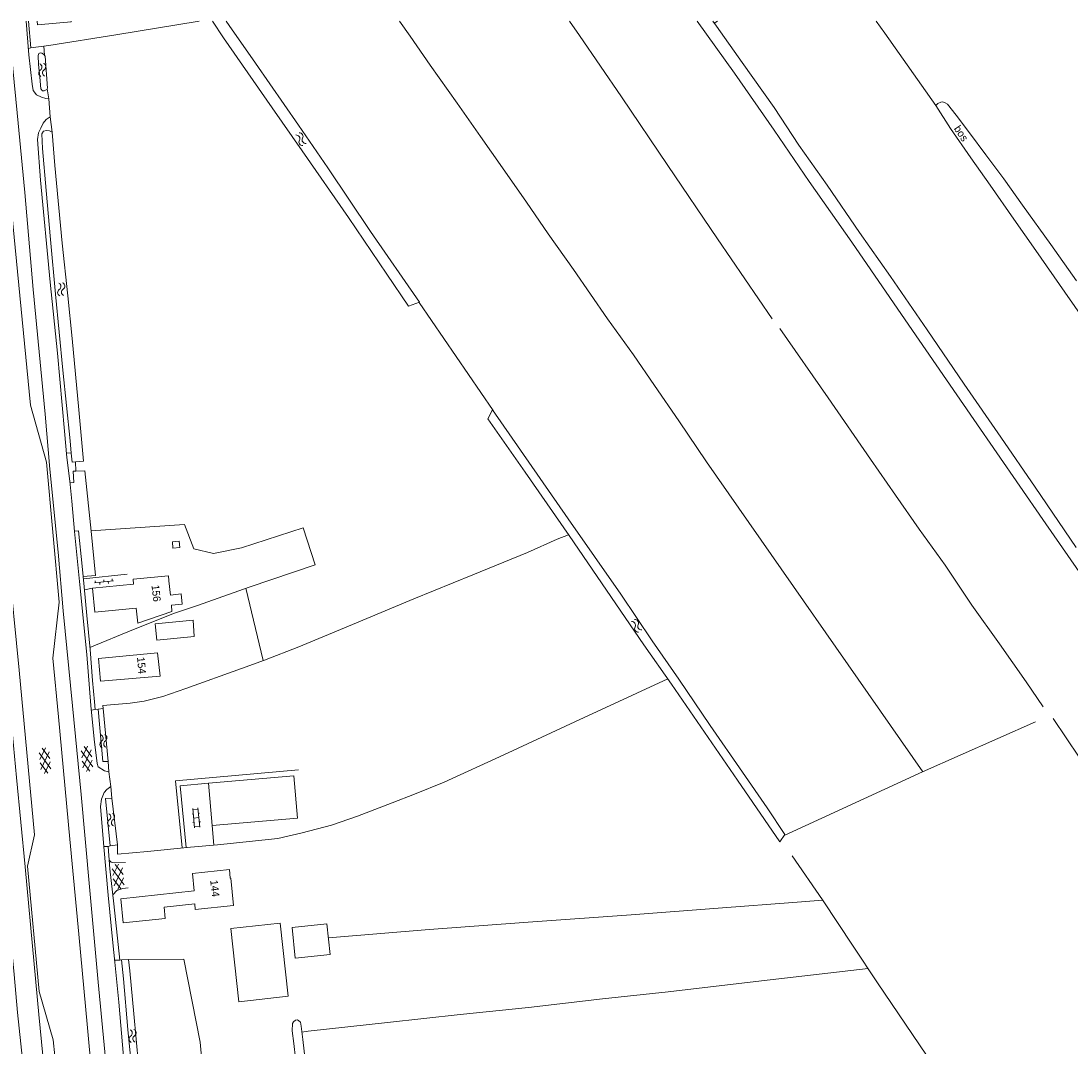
# Model space of a CAD drawing. Header units: metres. Extents: x 195864 to 198202, y 543264 to 544906.
# Tile 45 of 79: x 196249 to 196498, y 544664 to 544906. Entities that reach past the tile are written whole.
import ezdxf

# ---------------------------------------------------------------- set-up
doc = ezdxf.new("R2010")
doc.units = ezdxf.units.M
doc.header["$MEASUREMENT"] = 0
for name, color, linetype, lineweight in [('Level 11', 7, 'Continuous', 0), ('Level 12', 7, 'Continuous', 0), ('Level 19', 7, 'Continuous', 0), ('Level 28', 7, 'Continuous', 0), ('Level 29', 7, 'Continuous', 0), ('Level 32', 7, 'Continuous', 0), ('Level 33', 7, 'Continuous', 0), ('Level 41', 7, 'Continuous', 0), ('Level 43', 7, 'Continuous', 0)]:
    doc.layers.add(name, color=color, linetype=linetype, lineweight=lineweight)
doc.styles.add('Style-CHAR_FAST_FONT', font='CHAR_FAST_FONT.shx')

# ---------------------------------------------------------------- blocks, each defined once
blk = doc.blocks.new('WA_77')
at = {"layer": 'Level 43', "color": 7, "linetype": 'Continuous', "lineweight": 0, "extrusion": (0, 0, -1)}
for centre in [(-0.75, 0.05), (-0.75, -0.85)]:
    blk.add_arc(centre, 0.85, 28.0725, 151.9275, dxfattribs=at)
at = {"layer": 'Level 43', "color": 7, "linetype": 'Continuous', "lineweight": 0}
for centre in [(2.25, 0.85), (2.25, -0.05)]:
    blk.add_arc(centre, 0.85, 208.0725, 331.9275, dxfattribs=at)
blk = doc.blocks.new('WA_78')
at = {"layer": 'Level 43', "color": 7, "linetype": 'Continuous', "lineweight": 0, "extrusion": (0, 0, -1)}
for centre in [(-0.75, 0.05), (-0.75, -0.85)]:
    blk.add_arc(centre, 0.85, 28.0724, 151.9274, dxfattribs=at)
at = {"layer": 'Level 43', "color": 7, "linetype": 'Continuous', "lineweight": 0}
for centre in [(2.25, 0.85), (2.25, -0.05)]:
    blk.add_arc(centre, 0.85, 208.0726, 331.9276, dxfattribs=at)
blk = doc.blocks.new('WA_85')
at = {"layer": 'Level 43', "color": 7, "linetype": 'Continuous', "lineweight": 0, "extrusion": (0, 0, -1)}
for centre in [(-0.75, 0.05), (-0.75, -0.85)]:
    blk.add_arc(centre, 0.85, 28.0725, 151.9275, dxfattribs=at)
at = {"layer": 'Level 43', "color": 7, "linetype": 'Continuous', "lineweight": 0}
for centre in [(2.25, 0.85), (2.25, -0.05)]:
    blk.add_arc(centre, 0.85, 208.0725, 331.9275, dxfattribs=at)
blk = doc.blocks.new('GVTP6')
at = {"layer": 'Level 41', "color": 7, "linetype": 'Continuous', "lineweight": 0}
for p, q in [((0, -0.4), (2.6, 1.2)), ((0, 0.4), (2.6, -1.2)), ((1, -1.2), (5, 1.2)), ((1, 1.2), (5, -1.2)), ((3.4, 1.2), (6, -0.4)), ((3.4, -1.2), (6, 0.4))]:
    blk.add_line(p, q, dxfattribs=at)
blk = doc.blocks.new('OVTP6')
at = {"layer": 'Level 41', "color": 7, "linetype": 'Continuous', "lineweight": 0}
for p, q in [((0, 0), (4.5, 0)), ((0.25, 0), (0.25, 0.5)), ((1.25, 0), (1.25, -0.5)), ((2.25, 0), (2.25, 0.5)), ((4.25, 0), (4.25, 0.5)), ((3.25, 0), (3.25, -0.5))]:
    blk.add_line(p, q, dxfattribs=at)
blk = doc.blocks.new('OV2')
at = {"layer": 'Level 41', "color": 7, "linetype": 'Continuous', "lineweight": 0}
for p, q in [((0, 0.99), (0.3, 0.99)), ((0.3, -2.31), (0.3, 2.29)), ((0.3, 1.99), (1.5, 1.99)), ((1.5, -2.31), (1.5, 2.29)), ((1.8, 0.99), (1.5, 0.99)), ((0, -1.01), (0.3, -1.01)), ((0.3, -0.01), (1.5, -0.01)), ((0.3, -2.01), (1.5, -2.01)), ((1.8, -1.01), (1.5, -1.01))]:
    blk.add_line(p, q, dxfattribs=at)
blk = doc.blocks.new('WA_5')
at = {"layer": 'Level 43', "color": 7, "linetype": 'Continuous', "lineweight": 0, "extrusion": (0, 0, -1)}
for centre in [(-0.75, 0.05), (-0.75, -0.85)]:
    blk.add_arc(centre, 0.85, 28.0725, 151.9275, dxfattribs=at)
at = {"layer": 'Level 43', "color": 7, "linetype": 'Continuous', "lineweight": 0}
for centre in [(2.25, 0.85), (2.25, -0.05)]:
    blk.add_arc(centre, 0.85, 208.0725, 331.9275, dxfattribs=at)
blk = doc.blocks.new('WA_86')
at = {"layer": 'Level 43', "color": 7, "linetype": 'Continuous', "lineweight": 0, "extrusion": (0, 0, -1)}
for centre in [(-0.75, 0.05), (-0.75, -0.85)]:
    blk.add_arc(centre, 0.85, 28.0724, 151.9275, dxfattribs=at)
at = {"layer": 'Level 43', "color": 7, "linetype": 'Continuous', "lineweight": 0}
for centre in [(2.25, 0.85), (2.25, -0.05)]:
    blk.add_arc(centre, 0.85, 208.0725, 331.9276, dxfattribs=at)
blk = doc.blocks.new('WA_24')
at = {"layer": 'Level 43', "color": 7, "linetype": 'Continuous', "lineweight": 0, "extrusion": (0, 0, -1)}
for centre in [(-0.75, 0.05), (-0.75, -0.85)]:
    blk.add_arc(centre, 0.85, 28.0725, 151.9276, dxfattribs=at)
at = {"layer": 'Level 43', "color": 7, "linetype": 'Continuous', "lineweight": 0}
for centre in [(2.25, 0.85), (2.25, -0.05)]:
    blk.add_arc(centre, 0.85, 208.0724, 331.9275, dxfattribs=at)
blk = doc.blocks.new('WA_95')
at = {"layer": 'Level 43', "color": 7, "linetype": 'Continuous', "lineweight": 0, "extrusion": (0, 0, -1)}
for centre in [(-0.75, 0.05), (-0.75, -0.85)]:
    blk.add_arc(centre, 0.85, 28.0724, 151.9274, dxfattribs=at)
at = {"layer": 'Level 43', "color": 7, "linetype": 'Continuous', "lineweight": 0}
for centre in [(2.25, 0.85), (2.25, -0.05)]:
    blk.add_arc(centre, 0.85, 208.0725, 331.9276, dxfattribs=at)

msp = doc.modelspace()

# ---------------------------------------------------------------- linework, layer by layer
at = {"layer": 'Level 11', "color": 7, "linetype": 'Continuous', "lineweight": 13}
for p, q in [((196283.93, 544775.15), (196275.56, 544774.33)), ((196275.56, 544774.33), (196275.68, 544773.14)), ((196283.93, 544775.15), (196284.05, 544773.97)), ((196284.39, 544770.58), (196284.05, 544773.97)), ((196286.92, 544770.83), (196284.39, 544770.58)), ((196286.92, 544770.83), (196287.16, 544768.41)), ((196287.16, 544768.41), (196284.63, 544768.16)), ((196284.76, 544766.7), (196284.63, 544768.16)), ((196276.3, 544767.47), (196276.66, 544763.89)), ((196284.76, 544766.7), (196276.66, 544763.89))]:
    msp.add_line(p, q, dxfattribs=at)
at = {"layer": 'Level 11', "color": 7, "linetype": 'Continuous', "lineweight": 13, "flags": 128}
for points in [[(196252.86, 544906.44), (196252.94, 544905.56), (196260.93, 544906.26), (196260.92, 544906.44)], [(196275.68, 544773.14), (196265.92, 544772.18), (196266.48, 544766.5), (196276.3, 544767.47)], [(196281.97, 544751.38), (196281.32, 544756.9), (196267.36, 544755.56), (196267.83, 544750.16), (196281.97, 544751.38)], [(196314.48, 544717.75), (196313.61, 544727.77), (196293.45, 544726.02), (196294.32, 544716), (196314.48, 544717.75)], [(196299.32, 544697.12), (196298.72, 544703.55), (196298.56, 544703.53), (196298.36, 544705.6), (196289.64, 544704.67), (196290.03, 544700.55), (196272.63, 544698.69), (196273.24, 544692.97), (196283.15, 544694.02), (196282.9, 544696.72), (196290.15, 544697.49), (196290.28, 544696.15), (196299.32, 544697.12)], [(196312.31, 544675.61), (196310.41, 544692.95), (196298.73, 544691.67), (196300.64, 544674.33), (196312.31, 544675.61)]]:
    msp.add_lwpolyline(points, dxfattribs=at)
at = {"layer": 'Level 12', "color": 7, "linetype": 'Continuous', "lineweight": 13, "flags": 128}
for points in [[(196286.64, 544781.84), (196286.51, 544783.3), (196284.89, 544783.16), (196285.01, 544781.7), (196286.64, 544781.84)], [(196289.99, 544760.8), (196289.76, 544764.67), (196280.81, 544763.77), (196281.2, 544759.93), (196289.99, 544760.8)], [(196322.24, 544685.5), (196321.48, 544692.78), (196313.21, 544691.92), (196313.97, 544684.64), (196322.24, 544685.5)]]:
    msp.add_lwpolyline(points, dxfattribs=at)
at = {"layer": 'Level 19', "color": 7, "linetype": 'Continuous', "lineweight": 0, "flags": 128}
for points in [[(196343.41, 544839.88), (196340.79, 544838.93), (196335.65, 544846.54), (196326.55, 544859.94), (196315.61, 544875.7), (196308.5, 544885.92), (196297, 544902.47), (196294.4, 544906.44)], [(196297.62, 544906.44), (196298.33, 544905.41), (196304.58, 544896.43), (196314.74, 544881.77), (196321.65, 544871.7), (196331.78, 544856.66), (196343.41, 544839.88)], [(196255.3, 544890.56), (196254.74, 544898.14), (196254.38, 544898.61), (196253.93, 544898.85), (196253.53, 544898.93), (196253.26, 544898.75), (196253.08, 544898.25), (196253.2, 544896.12), (196253.51, 544893.15), (196253.7, 544890.38), (196254.13, 544889.93), (196254.53, 544889.88), (196254.86, 544890.11), (196255.13, 544890.26), (196255.3, 544890.56)], [(196261.93, 544802.12), (196263.8, 544802.29), (196262.72, 544814.43), (196261.12, 544831.3), (196260.08, 544841.42), (196258.8, 544853.83), (196257.06, 544872.27), (196256.37, 544880.15), (196255.74, 544880.42), (196255.09, 544880.51), (196254.32, 544880.33), (196253.95, 544879.7), (196254.08, 544876.25), (196254.96, 544866.35), (196256.04, 544854.71), (196257.2, 544841.82), (196258.94, 544823.83), (196260.68, 544807.09), (196260.89, 544804.19)], [(196429.94, 544713.93), (196428.71, 544712.19), (196418.68, 544726.76), (196403.05, 544749.46), (196396.52, 544758.83), (196378.84, 544784.66), (196368.41, 544799.68), (196359.55, 544812.26), (196360.71, 544814.39), (196378.58, 544788.64), (196391.07, 544770.79), (196398.49, 544759.77), (196404.79, 544750.65), (196412.24, 544739.71), (196419.91, 544728.67), (196425.71, 544720.19), (196429.94, 544713.93)], [(196269.65, 544731.17), (196268.46, 544743.69), (196267.31, 544743.55), (196268.4, 544731.18), (196269.65, 544731.17)], [(196271.85, 544711.43), (196270.5, 544722.52), (196269, 544722.44), (196270.12, 544711.22), (196271.85, 544711.43)], [(196278, 544647.69), (196276.87, 544659.49), (196275.72, 544671.46), (196274.78, 544681.65), (196274.48, 544684.32), (196272.83, 544684.23), (196273.32, 544679.71), (196274.33, 544667.72), (196275.51, 544655.87), (196276.3, 544647.55), (196276.59, 544646.73), (196277.24, 544646.46), (196277.71, 544646.74), (196278, 544647.69)], [(196317.24, 544652.4), (196317.17, 544651.5), (196316.9, 544651.03), (196316.41, 544650.75), (196315.8, 544650.92), (196315.35, 544651.44), (196315.04, 544652.16), (196314.4, 544657.48), (196313.59, 544664.4), (196313.26, 544667.4), (196313.32, 544669.15), (196313.54, 544669.55), (196314.01, 544669.96), (196314.46, 544670.01), (196314.84, 544669.84), (196315.22, 544669.52), (196315.38, 544668.57), (196315.78, 544665.42), (196317.24, 544652.4)]]:
    msp.add_lwpolyline(points, dxfattribs=at)
at = {"layer": 'Level 28', "color": 7, "linetype": 'Continuous', "lineweight": 0}
for p, q in [((196413.17, 544905.95), (196413.92, 544906.44)), ((196254.39, 544900.47), (196254.59, 544898.33)), ((196343.28, 544839.83), (196360.8, 544814.26)), ((196302.27, 544772.2), (196306.35, 544755.07)), ((196266.56, 544743.45), (196267.31, 544743.55)), ((196269.65, 544711.09), (196270.12, 544711.22)), ((196272.43, 544684.19), (196272.83, 544684.23))]:
    msp.add_line(p, q, dxfattribs=at)
at = {"layer": 'Level 28', "color": 7, "linetype": 'Continuous', "lineweight": 0, "flags": 128}
for points in [[(196251.37, 544900.06), (196255.64, 544900.64), (196271.49, 544903.13), (196291.22, 544906.44)], [(196338.68, 544906.44), (196341.18, 544902.87), (196345.94, 544895.99), (196352.32, 544887.01), (196357.82, 544879.08), (196363.01, 544871.72), (196368.73, 544863.55), (196373.87, 544856.04), (196379.82, 544847.61), (196387.9, 544835.98), (196394.05, 544827.43), (196399.06, 544820.14), (196404.83, 544811.79), (196411.39, 544802.12), (196462.61, 544728.77)], [(196378.94, 544906.44), (196381.26, 544902.99), (196391.21, 544888.47), (196402.23, 544872.21), (196413.93, 544854.85), (196426.9, 544835.98)], [(196409.15, 544906.44), (196417.99, 544894.07), (196427.39, 544880.62), (196435.69, 544868.47), (196445.77, 544854.12), (196459.27, 544834.48), (196474.69, 544812.13), (196491, 544788.49), (196503.56, 544770.39)], [(196498.88, 544781.83), (196489.21, 544796.1), (196481.05, 544807.94), (196472.39, 544820.49), (196463.6, 544833.34), (196454.92, 544845.95), (196447.55, 544856.36), (196439.93, 544867.58), (196433.19, 544877.05), (196427.39, 544886), (196419.77, 544896.59), (196413.69, 544905.19), (196412.82, 544906.44)], [(196451.54, 544906.44), (196453.56, 544903.53), (196465.68, 544886.45)], [(196255.2, 544890.39), (196255.58, 544888.02), (196255.94, 544883.79), (196256.37, 544880.1)], [(196503.34, 544832.11), (196496.23, 544842.3), (196489.34, 544852.12), (196484.13, 544859.53), (196478.53, 544867.6), (196473.97, 544874.04), (196469.16, 544880.98), (196465.66, 544886.48), (196466.14, 544886.91), (196466.88, 544887.24), (196467.28, 544887.29), (196467.86, 544887.07), (196468.41, 544886.75), (196470.51, 544884.19), (196473.67, 544879.99), (196477.47, 544874.77), (196481.74, 544869.11), (196486.15, 544862.84), (196492.9, 544853.57), (196498.96, 544844.92)], [(196428.72, 544833.7), (196440.14, 544817.27), (196450.17, 544802.72), (196456.12, 544794.25), (196461.74, 544786.19), (196467.89, 544777.67), (196474.17, 544768.19), (196480.7, 544759.02), (196487.03, 544750), (196491.11, 544744.1)], [(196262.04, 544799.89), (196264.1, 544799.97), (196265.6, 544785.67), (196266.64, 544775.23), (196263.76, 544774.98)], [(196265.34, 544758.19), (196275.67, 544762.4), (196285.39, 544766.26), (196290.83, 544768.13), (196303.02, 544772.46), (196318.65, 544777.75), (196315.84, 544786.48), (196301.21, 544781.78), (196294.62, 544780.44), (196289.91, 544781.51), (196287.76, 544787.26), (196265.59, 544785.76)], [(196378.7, 544784.86), (196376.02, 544783.79), (196368.93, 544780.63), (196356, 544775.34), (196342.02, 544769.67), (196327.5, 544763.57), (196314.79, 544758.34), (196306.67, 544755.19), (196301.26, 544753.22), (196288.07, 544748.48), (196282.59, 544746.56), (196278.2, 544745.45), (196274.9, 544744.97), (196268.36, 544744.44), (196268.46, 544743.69)], [(196402.16, 544750.73), (196380.2, 544740.59), (196363.32, 544732.79), (196349.2, 544726.32), (196342.2, 544723.43), (196336.89, 544721.39), (196328.69, 544718.27), (196322.54, 544716.14), (196315.62, 544714.31), (196309.81, 544712.98), (196295.52, 544711.48), (196289.18, 544710.93), (196278.98, 544709.89), (196271.84, 544709.23), (196271.85, 544711.43)], [(196493.46, 544741.35), (196499.64, 544732.18), (196508.99, 544718.5), (196524.44, 544695.85)], [(196429.76, 544713.68), (196462.52, 544728.73), (196489.29, 544740.54)], [(196269.65, 544731.17), (196269.84, 544728.77), (196270.27, 544725.25), (196270.5, 544722.52)], [(196314.7, 544729.18), (196285.61, 544726.6), (196287.15, 544710.72)], [(196431.64, 544708.84), (196438.8, 544698.45), (196446.05, 544687.51), (196451.85, 544678.83), (196463.43, 544661.71)], [(196321.83, 544689.45), (196345.65, 544691.38), (196370.22, 544693.24), (196393.53, 544694.91), (196415.14, 544696.52), (196431.81, 544697.81), (196438.87, 544698.35)], [(196274.48, 544684.32), (196287.58, 544684.41), (196291.47, 544664.79), (196293.09, 544646.55), (196275.55, 544645.3)], [(196315.56, 544667.11), (196317.01, 544667.35), (196335.8, 544669.42), (196353.05, 544671.29), (196369.17, 544672.93), (196386.75, 544674.97), (196402.29, 544676.68), (196424.39, 544679.25), (196449.61, 544682.18)]]:
    msp.add_lwpolyline(points, dxfattribs=at)
at = {"layer": 'Level 29', "color": 7, "linetype": 'Continuous', "lineweight": 0}
for p, q in [((196263.82, 544774.42), (196274.14, 544775.54)), ((196264.08, 544771.8), (196265.92, 544772.18)), ((196294.32, 544716), (196294.65, 544711.41))]:
    msp.add_line(p, q, dxfattribs=at)
at = {"layer": 'Level 29', "color": 7, "linetype": 'Continuous', "lineweight": 0, "flags": 128}
for points in [[(196231.39, 544906.44), (196232.08, 544899.02), (196233.72, 544883.05), (196234.73, 544870.18), (196237.01, 544847.02), (196239.19, 544823.51), (196241.37, 544800.05), (196243.23, 544778.88), (196245.38, 544755.17), (196247.98, 544727.38), (196250.04, 544706.25), (196252.14, 544683.21), (196253.27, 544671.31), (196254.79, 544655.1), (196256, 544641.85), (196258.41, 544618.07), (196260.56, 544595.21), (196262.85, 544572.92), (196265.11, 544552.11)], [(196233.88, 544906.44), (196235.02, 544899.52), (196236.77, 544880.08), (196240.83, 544837.98), (196243.92, 544802.62), (196246, 544779.16), (196248.56, 544752.8), (196252.2, 544713.82), (196250.59, 544706.4), (196253.3, 544676.74), (196256.67, 544665.32), (196257.03, 544661.49), (196259.51, 544634.66), (196261.74, 544611.65), (196263.45, 544593.73), (196265.65, 544570.54), (196267.09, 544555.08), (196267.68, 544543.69)], [(196243.18, 544906.44), (196243.37, 544902.87), (196244.67, 544885.15), (196246.51, 544864.21), (196251.28, 544815.54), (196255.08, 544802.04), (196258.02, 544768.93), (196256.56, 544755.64), (196257.93, 544741.75), (196260.56, 544712.81), (196262.73, 544690.35), (196264.75, 544668.14), (196266.68, 544647.45), (196269.02, 544622.54), (196271.26, 544597.77), (196274.34, 544572.12), (196277.99, 544543.42)], [(196246, 544906.44), (196246.37, 544902.49), (196248.13, 544884.68), (196249.89, 544865.89), (196251.94, 544842.92), (196254.73, 544813.39), (196255.87, 544800.34), (196257.84, 544780.76), (196258.98, 544766.84), (196261.21, 544744.33), (196263.27, 544723.36), (196265.26, 544701.55), (196267.28, 544678.99), (196269.59, 544655.05), (196271.54, 544632.06), (196273.96, 544606.6), (196276.54, 544577.49), (196277.92, 544562.95), (196279.34, 544545.9), (196280.41, 544535.62)], [(196255.58, 544888.02), (196254.9, 544888.11), (196253.85, 544888.4), (196252.72, 544888.97), (196251.88, 544889.96), (196251.67, 544891.51), (196250.91, 544898.43), (196250.23, 544906.44)], [(196250.78, 544906.44), (196251.37, 544900.06), (196250.78, 544899.92)], [(196269.84, 544728.77), (196268.79, 544728.94), (196267.28, 544729.95), (196267.03, 544730.67), (196266.38, 544736.49), (196265.53, 544744.44), (196264.62, 544756.48), (196262.85, 544773.8), (196261.65, 544785.59), (196261.03, 544792.79), (196260.57, 544797.51), (196259.87, 544803.13), (196259.29, 544809.4), (196257.68, 544827.82), (196255.9, 544844.63), (196253.64, 544868.79), (196252.93, 544878.42), (196253.2, 544879.97), (196253.68, 544881.1), (196254.3, 544882.25), (196254.94, 544883.16), (196255.94, 544883.79)], [(196259.77, 544804.21), (196260.89, 544804.19), (196261.1, 544802.04), (196261.93, 544802.12), (196262.04, 544799.89), (196261.4, 544799.87), (196261.57, 544797.22), (196260.61, 544797.1)], [(196261.64, 544785.67), (196262.62, 544785.75), (196263.52, 544777.38), (196264.01, 544772.56), (196264.62, 544765.73), (196265.39, 544757.67), (196265.95, 544750.37), (196266.4, 544745.3), (196266.56, 544743.45), (196265.65, 544743.35)], [(196236.88, 544737.92), (196240.46, 544737.87), (196241.26, 544737.41), (196241.77, 544736.93), (196242.23, 544735.61), (196242.64, 544731.69), (196243.73, 544718.72), (196246.01, 544695.08), (196247.39, 544680.77), (196248.16, 544671.8), (196249.36, 544660.65), (196250.22, 544650.53), (196250.94, 544642.94), (196251.79, 544634.37), (196252.32, 544627.8), (196253.19, 544617.43), (196254.96, 544600.34), (196255.89, 544589.09), (196257.06, 544577.47), (196257.77, 544570.75), (196258.73, 544561.11), (196260.03, 544552.57)], [(196293.45, 544726.02), (196286.72, 544725.46), (196288.13, 544710.82)], [(196273.28, 544661.33), (196272.17, 544674.25), (196271.24, 544683.72), (196270.77, 544688.27), (196269.67, 544699.54), (196268.65, 544711.01), (196267.86, 544720.5), (196268.12, 544722.23), (196268.39, 544723.06), (196268.74, 544723.81), (196269.38, 544724.57), (196270.27, 544725.25)], [(196268.65, 544711.03), (196269.65, 544711.09), (196270.09, 544705.77), (196270.97, 544697.47), (196272.43, 544684.19), (196271.19, 544684.14)], [(196269.92, 544707.86), (196270.38, 544707.32), (196271.13, 544707.18), (196273.78, 544707.3)], [(196270.74, 544699.59), (196271.71, 544700.65), (196273.16, 544701.09), (196274.41, 544701.28)]]:
    msp.add_lwpolyline(points, dxfattribs=at)

# ---------------------------------------------------------------- block references
at = {"layer": 'Level 41', "color": 7, "linetype": 'Continuous', "lineweight": 0}
for name, p, xscale, yscale, zscale, rotation in [('OVTP6', (196266.42, 544773.45), 1.000001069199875, 1.000001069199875, 1.000001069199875, 6.225047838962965), ('GVTP6', (196254.99, 544728.37), 0.9999997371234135, 0.9999997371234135, 0.9999997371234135, 95.34839542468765), ('GVTP6', (196264.96, 544728.82), 1.000001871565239, 1.000001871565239, 1.000001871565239, 95.60408245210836), ('OV2', (196289.62, 544717.76), 0.999999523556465, 0.999999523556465, 0.999999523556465, 5.49231434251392), ('GVTP6', (196272.34, 544700.91), 0.9999990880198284, 0.9999990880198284, 0.9999990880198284, 95.81699792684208)]:
    msp.add_blockref(name, p, dxfattribs=dict(at, xscale=xscale, yscale=yscale, zscale=zscale, rotation=rotation))
at = {"layer": 'Level 43', "color": 7, "linetype": 'Continuous', "lineweight": 0}
for name, p, xscale, yscale, zscale, rotation in [('WA_77', (196253.9, 544896.35), 1.000001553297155, 1.000001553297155, 1.000001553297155, 275.1452969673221), ('WA_95', (196314.51, 544879.71), 0.9999982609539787, 0.9999982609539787, 0.9999982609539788, 303.1034716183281), ('WA_78', (196258.43, 544844.45), 1.000002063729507, 1.000002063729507, 1.000002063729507, 274.0770056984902), ('WA_24', (196393.95, 544764.54), 0.999998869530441, 0.999998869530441, 0.999998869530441, 304.427037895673), ('WA_5', (196268.42, 544737.51), 1.000001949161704, 1.000001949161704, 1.000001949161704, 275.0917204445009), ('WA_86', (196270.23, 544718.87), 0.9999977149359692, 0.9999977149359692, 0.9999977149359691, 274.8424097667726), ('WA_85', (196275.3, 544667.73), 0.9999993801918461, 0.9999993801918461, 0.9999993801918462, 275.149862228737)]:
    msp.add_blockref(name, p, dxfattribs=dict(at, xscale=xscale, yscale=yscale, zscale=zscale, rotation=rotation))

# ---------------------------------------------------------------- texts
at = {"layer": 'Level 32', "color": 7, "linetype": 'Continuous', "lineweight": 13, "style": 'Style-CHAR_FAST_FONT'}
for s, rotation, p in [('156', 276.4288, (196279.92, 544772.9)), ('154', 275.511, (196276.48, 544755.84)), ('144', 276.4288, (196293.82, 544703.04))]:
    msp.add_text(s, height=1.8, rotation=rotation, dxfattribs=at).set_placement(p)
at = {"layer": 'Level 33', "color": 7, "linetype": 'Continuous', "lineweight": 13, "style": 'Style-CHAR_FAST_FONT'}
msp.add_text('bos', height=1.8, rotation=303.9125, dxfattribs=at).set_placement((196469.84, 544880.96))

doc.saveas('drawing.dxf')
